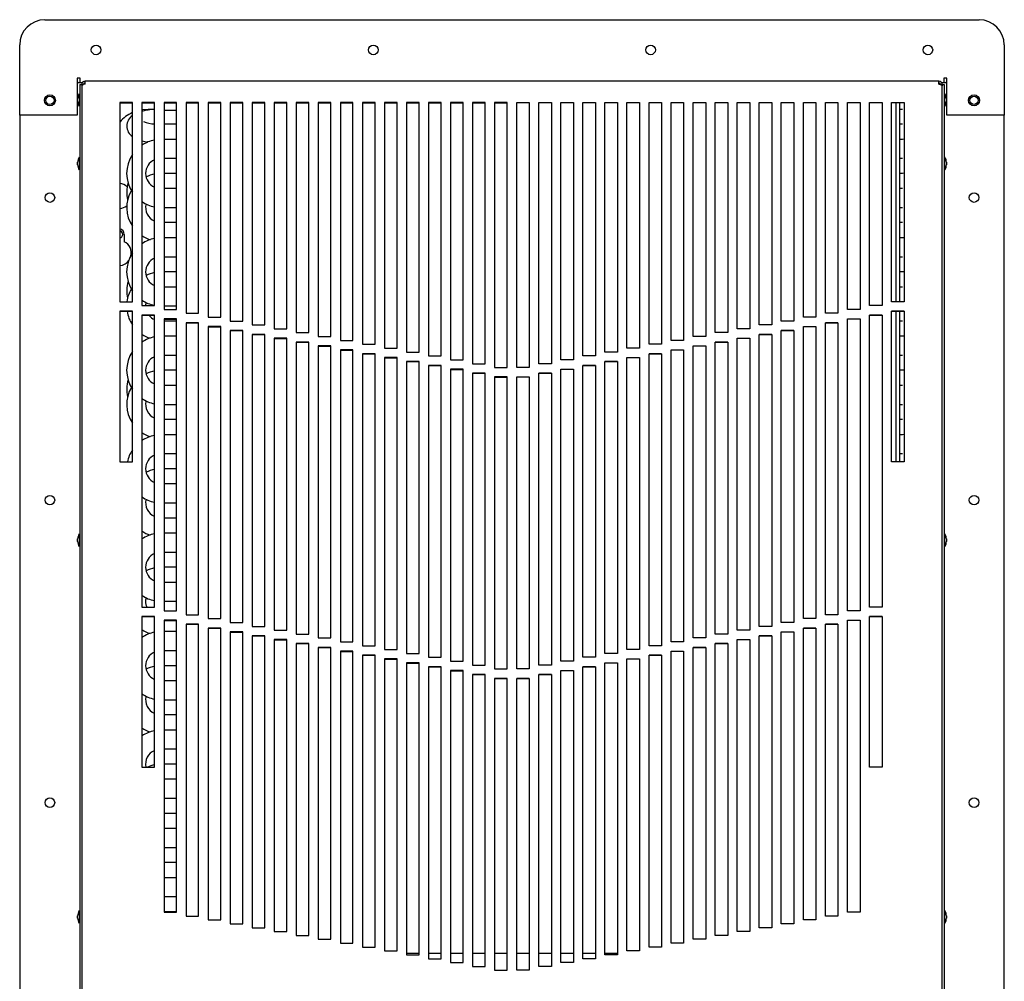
# Model space of a CAD drawing. Extents: x 11 to 126, y 3 to 84.
# Tile 2 of 16: x 11 to 30, y 41 to 60. Entities that reach past the tile are written whole.
import ezdxf

# ---------------------------------------------------------------- set-up
doc = ezdxf.new("R2010")
doc.units = 0
doc.layers.add('BODY', color=3, linetype='CONTINUOUS')

msp = doc.modelspace()

# ---------------------------------------------------------------- linework, layer by layer
at = {"layer": 'BODY', "linetype": 'CONTINUOUS'}
for p, q in [((11.407, 60.04), (29.937, 60.04)), ((10.907, 58.881), (10.907, 59.54)), ((30.437, 59.54), (30.437, 58.881)), ((10.907, 58.859), (10.907, 58.881)), ((10.907, 58.835), (10.907, 58.859)), ((10.907, 58.77), (10.907, 58.835)), ((12.047, 58.881), (12.047, 58.859)), ((12.107, 58.881), (12.047, 58.881)), ((12.047, 58.881), (12.047, 58.881)), ((12.047, 58.859), (12.047, 58.835)), ((12.047, 58.835), (12.047, 58.77)), ((12.066, 58.792), (12.047, 58.792)), ((12.066, 58.792), (12.155, 58.792)), ((12.107, 58.792), (12.107, 58.881)), ((12.203, 58.762), (12.203, 58.822)), ((29.141, 58.822), (12.203, 58.822)), ((29.141, 58.762), (29.141, 58.822)), ((29.195, 58.792), (29.278, 58.792)), ((29.297, 58.881), (29.237, 58.881)), ((29.237, 58.881), (29.237, 58.792)), ((29.297, 58.792), (29.278, 58.792)), ((29.297, 58.859), (29.297, 58.881)), ((29.297, 58.881), (29.297, 58.881)), ((29.297, 58.835), (29.297, 58.859)), ((29.297, 58.77), (29.297, 58.835)), ((30.437, 58.881), (30.437, 58.859)), ((30.437, 58.859), (30.437, 58.835)), ((30.437, 58.835), (30.437, 58.77)), ((10.907, 58.15), (10.907, 58.77)), ((12.047, 58.77), (12.047, 58.15)), ((12.101, 58.756), (12.137, 58.756)), ((12.101, 58.756), (12.101, 40.728)), ((12.137, 58.756), (12.137, 58.73)), ((12.137, 58.756), (12.173, 58.756)), ((12.137, 58.73), (12.137, 40.75)), ((29.207, 58.756), (29.171, 58.756)), ((29.207, 58.756), (29.243, 58.756)), ((29.207, 58.756), (29.207, 58.73)), ((29.207, 40.75), (29.207, 58.73)), ((29.243, 58.756), (29.243, 40.728)), ((29.297, 58.15), (29.297, 58.77)), ((30.437, 58.77), (30.437, 58.15)), ((12.056, 58.422), (12.056, 58.472)), ((12.101, 58.557), (12.086, 58.572)), ((12.086, 58.572), (12.086, 58.322)), ((13.145, 58.397), (12.895, 58.397)), ((12.895, 58.397), (12.895, 54.447)), ((13.145, 54.447), (13.145, 58.397)), ((13.582, 58.397), (13.332, 58.397)), ((13.332, 58.397), (13.332, 54.37)), ((13.582, 54.37), (13.582, 58.397)), ((14.02, 58.397), (13.77, 58.397)), ((13.77, 58.397), (13.77, 54.294)), ((14.02, 54.294), (14.02, 58.397)), ((14.457, 58.397), (14.207, 58.397)), ((14.207, 58.397), (14.207, 54.217)), ((14.457, 54.217), (14.457, 58.397)), ((14.894, 58.397), (14.644, 58.397)), ((14.644, 58.397), (14.644, 54.14)), ((14.894, 54.14), (14.894, 58.397)), ((15.331, 58.397), (15.081, 58.397)), ((15.081, 58.397), (15.081, 54.063)), ((15.331, 54.063), (15.331, 58.397)), ((15.769, 58.397), (15.519, 58.397)), ((15.519, 58.397), (15.519, 53.986)), ((15.769, 53.986), (15.769, 58.397)), ((16.206, 58.397), (15.956, 58.397)), ((15.956, 58.397), (15.956, 53.909)), ((16.206, 53.909), (16.206, 58.397)), ((16.643, 58.397), (16.393, 58.397)), ((16.393, 58.397), (16.393, 53.833)), ((16.643, 53.833), (16.643, 58.397)), ((17.08, 58.397), (16.83, 58.397)), ((16.83, 58.397), (16.83, 53.756)), ((17.08, 53.756), (17.08, 58.397)), ((17.518, 58.397), (17.268, 58.397)), ((17.268, 58.397), (17.268, 53.679)), ((17.518, 53.679), (17.518, 58.397)), ((17.955, 58.397), (17.705, 58.397)), ((17.705, 58.397), (17.705, 53.602)), ((17.955, 53.602), (17.955, 58.397)), ((18.392, 58.397), (18.142, 58.397)), ((18.142, 58.397), (18.142, 53.525)), ((18.392, 53.525), (18.392, 58.397)), ((18.829, 58.397), (18.579, 58.397)), ((18.579, 58.397), (18.579, 53.449)), ((18.829, 53.449), (18.829, 58.397)), ((19.267, 58.397), (19.017, 58.397)), ((19.017, 58.397), (19.017, 53.372)), ((19.267, 53.372), (19.267, 58.397)), ((19.704, 58.397), (19.454, 58.397)), ((19.454, 58.397), (19.454, 53.295)), ((19.704, 53.295), (19.704, 58.397)), ((20.141, 58.397), (19.891, 58.397)), ((19.891, 58.397), (19.891, 53.218)), ((20.141, 53.218), (20.141, 58.397)), ((20.578, 58.397), (20.328, 58.397)), ((20.328, 58.397), (20.328, 53.141)), ((20.578, 53.141), (20.578, 58.397)), ((20.766, 58.397), (21.016, 58.397)), ((20.766, 53.141), (20.766, 58.397)), ((21.016, 58.397), (21.016, 53.141)), ((21.204, 58.397), (21.454, 58.397)), ((21.204, 53.218), (21.204, 58.397)), ((21.454, 58.397), (21.454, 53.218)), ((21.641, 58.397), (21.891, 58.397)), ((21.641, 53.295), (21.641, 58.397)), ((21.891, 58.397), (21.891, 53.295)), ((22.078, 58.397), (22.328, 58.397)), ((22.078, 53.372), (22.078, 58.397)), ((22.328, 58.397), (22.328, 53.372)), ((22.515, 58.397), (22.765, 58.397)), ((22.515, 53.449), (22.515, 58.397)), ((22.765, 58.397), (22.765, 53.449)), ((22.953, 58.397), (23.203, 58.397)), ((22.953, 53.525), (22.953, 58.397)), ((23.203, 58.397), (23.203, 53.525)), ((23.39, 58.397), (23.64, 58.397)), ((23.39, 53.602), (23.39, 58.397)), ((23.64, 58.397), (23.64, 53.602)), ((23.827, 58.397), (24.077, 58.397)), ((23.827, 53.679), (23.827, 58.397)), ((24.077, 58.397), (24.077, 53.679)), ((24.264, 58.397), (24.514, 58.397)), ((24.264, 53.756), (24.264, 58.397)), ((24.514, 58.397), (24.514, 53.756)), ((24.702, 58.397), (24.952, 58.397)), ((24.702, 53.833), (24.702, 58.397)), ((24.952, 58.397), (24.952, 53.833)), ((25.139, 58.397), (25.389, 58.397)), ((25.139, 53.909), (25.139, 58.397)), ((25.389, 58.397), (25.389, 53.909)), ((25.576, 58.397), (25.826, 58.397)), ((25.576, 53.986), (25.576, 58.397)), ((25.826, 58.397), (25.826, 53.986)), ((26.013, 58.397), (26.263, 58.397)), ((26.013, 54.063), (26.013, 58.397)), ((26.263, 58.397), (26.263, 54.063)), ((26.451, 58.397), (26.701, 58.397)), ((26.451, 54.14), (26.451, 58.397)), ((26.701, 58.397), (26.701, 54.14)), ((26.888, 58.397), (27.138, 58.397)), ((26.888, 54.217), (26.888, 58.397)), ((27.138, 58.397), (27.138, 54.217)), ((27.325, 58.397), (27.575, 58.397)), ((27.325, 54.294), (27.325, 58.397)), ((27.575, 58.397), (27.575, 54.294)), ((27.762, 58.397), (28.012, 58.397)), ((27.762, 54.37), (27.762, 58.397)), ((28.012, 58.397), (28.012, 54.37)), ((28.2, 58.397), (28.45, 58.397)), ((28.2, 54.447), (28.2, 58.397)), ((28.45, 58.397), (28.45, 54.447)), ((29.258, 58.572), (29.243, 58.557)), ((29.258, 58.447), (29.258, 58.572)), ((29.258, 58.322), (29.258, 58.447)), ((29.288, 58.472), (29.288, 58.447)), ((29.288, 58.447), (29.288, 58.422)), ((12.086, 58.322), (12.101, 58.337)), ((12.895, 58.394), (13.145, 58.394)), ((13.332, 58.394), (13.582, 58.394)), ((13.457, 58.268), (13.582, 58.268)), ((13.77, 58.394), (14.02, 58.394)), ((13.77, 58.245), (14.02, 58.245)), ((14.207, 58.394), (14.457, 58.394)), ((14.207, 58.245), (14.217, 58.245)), ((14.217, 54.217), (14.217, 58.394)), ((14.644, 58.394), (14.894, 58.394)), ((15.081, 58.394), (15.331, 58.394)), ((15.519, 58.394), (15.769, 58.394)), ((15.956, 58.394), (16.206, 58.394)), ((16.393, 58.394), (16.643, 58.394)), ((16.83, 58.394), (17.08, 58.394)), ((17.268, 58.394), (17.518, 58.394)), ((17.705, 58.394), (17.955, 58.394)), ((18.142, 58.394), (18.392, 58.394)), ((18.579, 58.394), (18.829, 58.394)), ((19.017, 58.394), (19.267, 58.394)), ((19.454, 58.394), (19.704, 58.394)), ((19.891, 58.394), (20.141, 58.394)), ((20.328, 58.394), (20.578, 58.394)), ((21.016, 58.394), (20.766, 58.394)), ((21.454, 58.394), (21.204, 58.394)), ((21.891, 58.394), (21.641, 58.394)), ((22.328, 58.394), (22.078, 58.394)), ((22.765, 58.394), (22.515, 58.394)), ((23.203, 58.394), (22.953, 58.394)), ((23.64, 58.394), (23.39, 58.394)), ((24.077, 58.394), (23.827, 58.394)), ((24.514, 58.394), (24.264, 58.394)), ((24.952, 58.394), (24.702, 58.394)), ((25.389, 58.394), (25.139, 58.394)), ((25.826, 58.394), (25.576, 58.394)), ((26.263, 58.394), (26.013, 58.394)), ((26.701, 58.394), (26.451, 58.394)), ((27.138, 58.394), (26.888, 58.394)), ((27.575, 58.394), (27.325, 58.394)), ((28.012, 58.394), (27.762, 58.394)), ((28.45, 58.394), (28.2, 58.394)), ((28.287, 58.394), (28.287, 54.447)), ((28.357, 58.394), (28.357, 54.447)), ((28.357, 58.268), (28.419, 58.268)), ((29.243, 58.337), (29.258, 58.322)), ((10.907, 58.15), (10.907, 6.876)), ((12.047, 58.15), (10.907, 58.15)), ((30.437, 58.15), (29.297, 58.15)), ((30.437, 6.876), (30.437, 58.15)), ((14.02, 57.967), (13.77, 57.967)), ((14.217, 57.967), (14.207, 57.967)), ((28.419, 57.967), (28.357, 57.967)), ((14.02, 57.667), (13.77, 57.667)), ((14.217, 57.667), (14.207, 57.667)), ((28.419, 57.667), (28.357, 57.667)), ((28.45, 57.67), (28.419, 57.667)), ((12.101, 57.298), (12.086, 57.313)), ((12.086, 57.313), (12.086, 57.063)), ((13.77, 57.292), (14.02, 57.292)), ((14.207, 57.292), (14.217, 57.292)), ((28.357, 57.292), (28.419, 57.292)), ((29.258, 57.313), (29.243, 57.298)), ((29.258, 57.188), (29.258, 57.313)), ((12.056, 57.163), (12.056, 57.213)), ((12.086, 57.063), (12.101, 57.078)), ((29.243, 57.078), (29.258, 57.063)), ((29.258, 57.063), (29.258, 57.188)), ((29.288, 57.213), (29.288, 57.188)), ((29.288, 57.188), (29.288, 57.163)), ((14.02, 56.991), (13.77, 56.991)), ((14.217, 56.991), (14.207, 56.991)), ((28.419, 56.991), (28.357, 56.991)), ((28.45, 56.994), (28.419, 56.991)), ((14.02, 56.69), (13.77, 56.69)), ((14.217, 56.69), (14.207, 56.69)), ((28.419, 56.69), (28.357, 56.69)), ((13.77, 56.315), (14.02, 56.315)), ((14.207, 56.315), (14.217, 56.315)), ((28.357, 56.315), (28.419, 56.315)), ((14.02, 56.015), (13.77, 56.015)), ((14.217, 56.015), (14.207, 56.015)), ((28.419, 56.015), (28.357, 56.015)), ((12.982, 55.783), (12.982, 55.638)), ((14.02, 55.714), (13.77, 55.714)), ((14.217, 55.714), (14.207, 55.714)), ((28.419, 55.714), (28.357, 55.714)), ((28.45, 55.717), (28.419, 55.714)), ((13.77, 55.339), (14.02, 55.339)), ((14.207, 55.339), (14.217, 55.339)), ((28.357, 55.339), (28.419, 55.339)), ((14.02, 55.038), (13.77, 55.038)), ((14.217, 55.038), (14.207, 55.038)), ((28.419, 55.038), (28.357, 55.038)), ((28.45, 55.041), (28.419, 55.038)), ((14.02, 54.738), (13.77, 54.738)), ((14.217, 54.738), (14.207, 54.738)), ((28.419, 54.738), (28.357, 54.738)), ((12.895, 54.447), (13.145, 54.447)), ((13.332, 54.37), (13.582, 54.37)), ((13.77, 54.363), (14.02, 54.363)), ((13.77, 54.294), (14.02, 54.294)), ((14.207, 54.363), (14.217, 54.363)), ((27.575, 54.294), (27.325, 54.294)), ((28.012, 54.37), (27.762, 54.37)), ((28.45, 54.447), (28.2, 54.447)), ((13.145, 54.26), (12.895, 54.26)), ((12.895, 54.26), (12.895, 51.271)), ((12.895, 54.257), (13.145, 54.257)), ((13.145, 51.271), (13.145, 54.26)), ((13.582, 54.183), (13.332, 54.183)), ((13.332, 54.183), (13.332, 48.392)), ((13.332, 54.18), (13.582, 54.18)), ((13.582, 48.392), (13.582, 54.183)), ((14.02, 54.106), (13.77, 54.106)), ((13.77, 54.106), (13.77, 48.315)), ((13.77, 54.103), (14.02, 54.103)), ((14.02, 48.315), (14.02, 54.106)), ((14.207, 54.217), (14.457, 54.217)), ((14.644, 54.14), (14.894, 54.14)), ((26.701, 54.14), (26.451, 54.14)), ((27.138, 54.217), (26.888, 54.217)), ((27.325, 48.315), (27.325, 54.106)), ((27.325, 54.106), (27.575, 54.106)), ((27.575, 54.103), (27.325, 54.103)), ((27.575, 54.106), (27.575, 48.315)), ((27.762, 48.392), (27.762, 54.183)), ((27.762, 54.183), (28.012, 54.183)), ((28.012, 54.18), (27.762, 54.18)), ((28.012, 54.183), (28.012, 48.392)), ((28.2, 54.26), (28.45, 54.26)), ((28.2, 51.271), (28.2, 54.26)), ((28.45, 54.257), (28.2, 54.257)), ((28.287, 54.257), (28.287, 51.271)), ((28.357, 54.257), (28.357, 51.271)), ((28.45, 54.26), (28.45, 51.271)), ((14.02, 54.062), (13.77, 54.062)), ((14.457, 54.029), (14.207, 54.029)), ((14.207, 54.029), (14.207, 48.239)), ((14.207, 54.026), (14.457, 54.026)), ((14.217, 48.239), (14.217, 54.026)), ((14.457, 48.239), (14.457, 54.029)), ((14.894, 53.953), (14.644, 53.953)), ((14.644, 53.953), (14.644, 48.162)), ((14.644, 53.949), (14.894, 53.949)), ((14.894, 48.162), (14.894, 53.953)), ((15.081, 54.063), (15.331, 54.063)), ((15.519, 53.986), (15.769, 53.986)), ((15.956, 53.909), (16.206, 53.909)), ((25.389, 53.909), (25.139, 53.909)), ((25.826, 53.986), (25.576, 53.986)), ((26.263, 54.063), (26.013, 54.063)), ((26.451, 48.162), (26.451, 53.953)), ((26.451, 53.953), (26.701, 53.953)), ((26.701, 53.949), (26.451, 53.949)), ((26.701, 53.953), (26.701, 48.162)), ((26.888, 48.239), (26.888, 54.029)), ((26.888, 54.029), (27.138, 54.029)), ((27.138, 54.026), (26.888, 54.026)), ((27.138, 54.029), (27.138, 48.239)), ((28.419, 54.062), (28.357, 54.062)), ((14.02, 53.761), (13.77, 53.761)), ((14.217, 53.761), (14.207, 53.761)), ((15.331, 53.876), (15.081, 53.876)), ((15.081, 53.876), (15.081, 48.085)), ((15.081, 53.873), (15.331, 53.873)), ((15.331, 48.085), (15.331, 53.876)), ((15.769, 53.799), (15.519, 53.799)), ((15.519, 53.799), (15.519, 48.008)), ((15.519, 53.796), (15.769, 53.796)), ((15.769, 48.008), (15.769, 53.799)), ((16.206, 53.722), (15.956, 53.722)), ((15.956, 53.722), (15.956, 47.931)), ((15.956, 53.719), (16.206, 53.719)), ((16.206, 47.931), (16.206, 53.722)), ((16.393, 53.833), (16.643, 53.833)), ((16.83, 53.756), (17.08, 53.756)), ((24.514, 53.756), (24.264, 53.756)), ((24.952, 53.833), (24.702, 53.833)), ((25.139, 47.931), (25.139, 53.722)), ((25.139, 53.722), (25.389, 53.722)), ((25.389, 53.719), (25.139, 53.719)), ((25.389, 53.722), (25.389, 47.931)), ((25.576, 48.008), (25.576, 53.799)), ((25.576, 53.799), (25.826, 53.799)), ((25.826, 53.796), (25.576, 53.796)), ((25.826, 53.799), (25.826, 48.008)), ((26.013, 48.085), (26.013, 53.876)), ((26.013, 53.876), (26.263, 53.876)), ((26.263, 53.873), (26.013, 53.873)), ((26.263, 53.876), (26.263, 48.085)), ((28.419, 53.761), (28.357, 53.761)), ((28.45, 53.764), (28.419, 53.761)), ((16.643, 53.645), (16.393, 53.645)), ((16.393, 53.645), (16.393, 47.855)), ((16.393, 53.642), (16.643, 53.642)), ((16.643, 47.855), (16.643, 53.645)), ((17.08, 53.569), (16.83, 53.569)), ((16.83, 53.569), (16.83, 47.778)), ((16.83, 53.565), (17.08, 53.565)), ((17.08, 47.778), (17.08, 53.569)), ((17.268, 53.679), (17.518, 53.679)), ((17.705, 53.602), (17.955, 53.602)), ((18.142, 53.525), (18.392, 53.525)), ((23.203, 53.525), (22.953, 53.525)), ((23.64, 53.602), (23.39, 53.602)), ((24.077, 53.679), (23.827, 53.679)), ((24.264, 47.778), (24.264, 53.569)), ((24.264, 53.569), (24.514, 53.569)), ((24.514, 53.565), (24.264, 53.565)), ((24.514, 53.569), (24.514, 47.778)), ((24.702, 47.855), (24.702, 53.645)), ((24.702, 53.645), (24.952, 53.645)), ((24.952, 53.642), (24.702, 53.642)), ((24.952, 53.645), (24.952, 47.855)), ((13.77, 53.386), (14.02, 53.386)), ((14.207, 53.386), (14.217, 53.386)), ((17.518, 53.492), (17.268, 53.492)), ((17.268, 53.492), (17.268, 47.701)), ((17.268, 53.489), (17.518, 53.489)), ((17.518, 47.701), (17.518, 53.492)), ((17.955, 53.415), (17.705, 53.415)), ((17.705, 53.415), (17.705, 47.624)), ((17.705, 53.412), (17.955, 53.412)), ((17.955, 47.624), (17.955, 53.415)), ((18.392, 53.338), (18.142, 53.338)), ((18.142, 53.338), (18.142, 47.547)), ((18.142, 53.335), (18.392, 53.335)), ((18.392, 47.547), (18.392, 53.338)), ((18.579, 53.449), (18.829, 53.449)), ((19.017, 53.372), (19.267, 53.372)), ((22.328, 53.372), (22.078, 53.372)), ((22.765, 53.449), (22.515, 53.449)), ((22.953, 47.547), (22.953, 53.338)), ((22.953, 53.338), (23.203, 53.338)), ((23.203, 53.335), (22.953, 53.335)), ((23.203, 53.338), (23.203, 47.547)), ((23.39, 47.624), (23.39, 53.415)), ((23.39, 53.415), (23.64, 53.415)), ((23.64, 53.412), (23.39, 53.412)), ((23.64, 53.415), (23.64, 47.624)), ((23.827, 47.701), (23.827, 53.492)), ((23.827, 53.492), (24.077, 53.492)), ((24.077, 53.489), (23.827, 53.489)), ((24.077, 53.492), (24.077, 47.701)), ((28.357, 53.386), (28.419, 53.386)), ((18.829, 53.261), (18.579, 53.261)), ((18.579, 53.261), (18.579, 47.47)), ((18.579, 53.258), (18.829, 53.258)), ((18.829, 47.47), (18.829, 53.261)), ((19.267, 53.185), (19.017, 53.185)), ((19.017, 53.185), (19.017, 47.394)), ((19.017, 53.181), (19.267, 53.181)), ((19.267, 47.394), (19.267, 53.185)), ((19.454, 53.295), (19.704, 53.295)), ((19.891, 53.218), (20.141, 53.218)), ((20.328, 53.141), (20.578, 53.141)), ((21.016, 53.141), (20.766, 53.141)), ((21.454, 53.218), (21.204, 53.218)), ((21.891, 53.295), (21.641, 53.295)), ((22.078, 47.394), (22.078, 53.185)), ((22.078, 53.185), (22.328, 53.185)), ((22.328, 53.181), (22.078, 53.181)), ((22.328, 53.185), (22.328, 47.394)), ((22.515, 47.47), (22.515, 53.261)), ((22.515, 53.261), (22.765, 53.261)), ((22.765, 53.258), (22.515, 53.258)), ((22.765, 53.261), (22.765, 47.47)), ((14.02, 53.086), (13.77, 53.086)), ((14.217, 53.086), (14.207, 53.086)), ((19.704, 53.108), (19.454, 53.108)), ((19.454, 53.108), (19.454, 47.317)), ((19.454, 53.105), (19.704, 53.105)), ((19.704, 47.317), (19.704, 53.108)), ((20.141, 53.031), (19.891, 53.031)), ((19.891, 53.031), (19.891, 47.24)), ((19.891, 53.028), (20.141, 53.028)), ((20.141, 47.24), (20.141, 53.031)), ((20.578, 52.954), (20.328, 52.954)), ((20.328, 52.954), (20.328, 47.163)), ((20.328, 52.951), (20.578, 52.951)), ((20.578, 47.163), (20.578, 52.954)), ((20.766, 47.163), (20.766, 52.954)), ((20.766, 52.954), (21.016, 52.954)), ((21.016, 52.951), (20.766, 52.951)), ((21.016, 52.954), (21.016, 47.163)), ((21.204, 47.24), (21.204, 53.031)), ((21.204, 53.031), (21.454, 53.031)), ((21.454, 53.028), (21.204, 53.028)), ((21.454, 53.031), (21.454, 47.24)), ((21.641, 47.317), (21.641, 53.108)), ((21.641, 53.108), (21.891, 53.108)), ((21.891, 53.105), (21.641, 53.105)), ((21.891, 53.108), (21.891, 47.317)), ((28.419, 53.086), (28.357, 53.086)), ((28.45, 53.089), (28.419, 53.086)), ((14.02, 52.785), (13.77, 52.785)), ((14.217, 52.785), (14.207, 52.785)), ((28.419, 52.785), (28.357, 52.785)), ((13.77, 52.41), (14.02, 52.41)), ((14.207, 52.41), (14.217, 52.41)), ((28.357, 52.41), (28.419, 52.41)), ((14.02, 52.11), (13.77, 52.11)), ((14.217, 52.11), (14.207, 52.11)), ((28.419, 52.11), (28.357, 52.11)), ((14.02, 51.809), (13.77, 51.809)), ((14.217, 51.809), (14.207, 51.809)), ((28.419, 51.809), (28.357, 51.809)), ((28.45, 51.812), (28.419, 51.809)), ((13.77, 51.434), (14.02, 51.434)), ((14.207, 51.434), (14.217, 51.434)), ((28.357, 51.434), (28.419, 51.434)), ((12.895, 51.271), (13.145, 51.271)), ((28.45, 51.271), (28.2, 51.271)), ((14.02, 51.133), (13.77, 51.133)), ((14.217, 51.133), (14.207, 51.133)), ((14.02, 50.833), (13.77, 50.833)), ((14.217, 50.833), (14.207, 50.833)), ((13.77, 50.458), (14.02, 50.458)), ((14.207, 50.458), (14.217, 50.458)), ((14.02, 50.157), (13.77, 50.157)), ((14.217, 50.157), (14.207, 50.157)), ((12.101, 49.826), (12.086, 49.841)), ((12.086, 49.841), (12.086, 49.591)), ((14.02, 49.856), (13.77, 49.856)), ((14.217, 49.856), (14.207, 49.856)), ((29.258, 49.841), (29.243, 49.826)), ((29.258, 49.716), (29.258, 49.841)), ((12.056, 49.691), (12.056, 49.741)), ((12.086, 49.591), (12.101, 49.606)), ((29.243, 49.606), (29.258, 49.591)), ((29.258, 49.591), (29.258, 49.716)), ((29.288, 49.741), (29.288, 49.716)), ((29.288, 49.716), (29.288, 49.691)), ((13.77, 49.481), (14.02, 49.481)), ((14.207, 49.481), (14.217, 49.481)), ((14.02, 49.181), (13.77, 49.181)), ((14.217, 49.181), (14.207, 49.181)), ((14.02, 48.88), (13.77, 48.88)), ((14.217, 48.88), (14.207, 48.88)), ((13.77, 48.505), (14.02, 48.505)), ((14.207, 48.505), (14.217, 48.505)), ((13.332, 48.392), (13.582, 48.392)), ((13.77, 48.315), (14.02, 48.315)), ((27.575, 48.315), (27.325, 48.315)), ((28.012, 48.392), (27.762, 48.392)), ((13.582, 48.206), (13.332, 48.206)), ((13.332, 48.206), (13.332, 45.217)), ((13.332, 48.203), (13.582, 48.203)), ((13.582, 45.217), (13.582, 48.206)), ((14.02, 48.129), (13.77, 48.129)), ((13.77, 48.129), (13.77, 42.338)), ((13.77, 48.126), (14.02, 48.126)), ((14.02, 42.338), (14.02, 48.129)), ((14.207, 48.239), (14.457, 48.239)), ((14.457, 48.052), (14.207, 48.052)), ((14.207, 48.052), (14.207, 42.261)), ((14.207, 48.049), (14.457, 48.049)), ((14.217, 42.261), (14.217, 48.049)), ((14.457, 42.261), (14.457, 48.052)), ((14.644, 48.162), (14.894, 48.162)), ((15.081, 48.085), (15.331, 48.085)), ((26.263, 48.085), (26.013, 48.085)), ((26.701, 48.162), (26.451, 48.162)), ((27.138, 48.239), (26.888, 48.239)), ((26.888, 42.261), (26.888, 48.052)), ((26.888, 48.052), (27.138, 48.052)), ((27.138, 48.049), (26.888, 48.049)), ((27.138, 48.052), (27.138, 42.261)), ((27.325, 42.338), (27.325, 48.129)), ((27.325, 48.129), (27.575, 48.129)), ((27.575, 48.126), (27.325, 48.126)), ((27.575, 48.129), (27.575, 42.338)), ((27.762, 45.217), (27.762, 48.206)), ((27.762, 48.206), (28.012, 48.206)), ((28.012, 48.203), (27.762, 48.203)), ((28.012, 48.206), (28.012, 45.217)), ((14.02, 47.904), (13.77, 47.904)), ((14.217, 47.904), (14.207, 47.904)), ((14.894, 47.975), (14.644, 47.975)), ((14.644, 47.975), (14.644, 42.185)), ((14.644, 47.972), (14.894, 47.972)), ((14.894, 42.185), (14.894, 47.975)), ((15.331, 47.899), (15.081, 47.899)), ((15.081, 47.899), (15.081, 42.108)), ((15.081, 47.896), (15.331, 47.896)), ((15.331, 42.108), (15.331, 47.899)), ((15.519, 48.008), (15.769, 48.008)), ((15.956, 47.931), (16.206, 47.931)), ((16.393, 47.855), (16.643, 47.855)), ((24.952, 47.855), (24.702, 47.855)), ((25.389, 47.931), (25.139, 47.931)), ((25.826, 48.008), (25.576, 48.008)), ((26.013, 42.108), (26.013, 47.899)), ((26.013, 47.899), (26.263, 47.899)), ((26.263, 47.896), (26.013, 47.896)), ((26.263, 47.899), (26.263, 42.108)), ((26.451, 42.185), (26.451, 47.975)), ((26.451, 47.975), (26.701, 47.975)), ((26.701, 47.972), (26.451, 47.972)), ((26.701, 47.975), (26.701, 42.185)), ((15.769, 47.822), (15.519, 47.822)), ((15.519, 47.822), (15.519, 42.031)), ((15.519, 47.819), (15.769, 47.819)), ((15.769, 42.031), (15.769, 47.822)), ((16.206, 47.745), (15.956, 47.745)), ((15.956, 47.745), (15.956, 41.954)), ((15.956, 47.742), (16.206, 47.742)), ((16.206, 41.954), (16.206, 47.745)), ((16.643, 47.668), (16.393, 47.668)), ((16.393, 47.668), (16.393, 41.877)), ((16.393, 47.665), (16.643, 47.665)), ((16.643, 41.877), (16.643, 47.668)), ((16.83, 47.778), (17.08, 47.778)), ((17.268, 47.701), (17.518, 47.701)), ((24.077, 47.701), (23.827, 47.701)), ((24.514, 47.778), (24.264, 47.778)), ((24.702, 41.877), (24.702, 47.668)), ((24.702, 47.668), (24.952, 47.668)), ((24.952, 47.665), (24.702, 47.665)), ((24.952, 47.668), (24.952, 41.877)), ((25.139, 41.954), (25.139, 47.745)), ((25.139, 47.745), (25.389, 47.745)), ((25.389, 47.742), (25.139, 47.742)), ((25.389, 47.745), (25.389, 41.954)), ((25.576, 42.031), (25.576, 47.822)), ((25.576, 47.822), (25.826, 47.822)), ((25.826, 47.819), (25.576, 47.819)), ((25.826, 47.822), (25.826, 42.031)), ((13.77, 47.529), (14.02, 47.529)), ((14.207, 47.529), (14.217, 47.529)), ((17.08, 47.591), (16.83, 47.591)), ((16.83, 47.591), (16.83, 41.801)), ((16.83, 47.588), (17.08, 47.588)), ((17.08, 41.801), (17.08, 47.591)), ((17.518, 47.515), (17.268, 47.515)), ((17.268, 47.515), (17.268, 41.724)), ((17.268, 47.511), (17.518, 47.511)), ((17.518, 41.724), (17.518, 47.515)), ((17.705, 47.624), (17.955, 47.624)), ((18.142, 47.547), (18.392, 47.547)), ((18.579, 47.47), (18.829, 47.47)), ((22.765, 47.47), (22.515, 47.47)), ((23.203, 47.547), (22.953, 47.547)), ((23.64, 47.624), (23.39, 47.624)), ((23.827, 41.724), (23.827, 47.515)), ((23.827, 47.515), (24.077, 47.515)), ((24.077, 47.511), (23.827, 47.511)), ((24.077, 47.515), (24.077, 41.724)), ((24.264, 41.801), (24.264, 47.591)), ((24.264, 47.591), (24.514, 47.591)), ((24.514, 47.588), (24.264, 47.588)), ((24.514, 47.591), (24.514, 41.801)), ((17.955, 47.438), (17.705, 47.438)), ((17.705, 47.438), (17.705, 41.647)), ((17.705, 47.435), (17.955, 47.435)), ((17.955, 41.647), (17.955, 47.438)), ((18.392, 47.361), (18.142, 47.361)), ((18.142, 47.361), (18.142, 41.57)), ((18.142, 47.358), (18.392, 47.358)), ((18.392, 41.57), (18.392, 47.361)), ((18.829, 47.284), (18.579, 47.284)), ((18.579, 47.284), (18.579, 41.493)), ((18.579, 47.281), (18.829, 47.281)), ((18.829, 41.493), (18.829, 47.284)), ((19.017, 47.394), (19.267, 47.394)), ((19.454, 47.317), (19.704, 47.317)), ((21.891, 47.317), (21.641, 47.317)), ((22.328, 47.394), (22.078, 47.394)), ((22.515, 41.493), (22.515, 47.284)), ((22.515, 47.284), (22.765, 47.284)), ((22.765, 47.281), (22.515, 47.281)), ((22.765, 47.284), (22.765, 41.493)), ((22.953, 41.57), (22.953, 47.361)), ((22.953, 47.361), (23.203, 47.361)), ((23.203, 47.358), (22.953, 47.358)), ((23.203, 47.361), (23.203, 41.57)), ((23.39, 41.647), (23.39, 47.438)), ((23.39, 47.438), (23.64, 47.438)), ((23.64, 47.435), (23.39, 47.435)), ((23.64, 47.438), (23.64, 41.647)), ((14.02, 47.228), (13.77, 47.228)), ((14.217, 47.228), (14.207, 47.228)), ((19.267, 47.207), (19.017, 47.207)), ((19.017, 47.207), (19.017, 41.417)), ((19.017, 47.204), (19.267, 47.204)), ((19.267, 41.417), (19.267, 47.207)), ((19.704, 47.131), (19.454, 47.131)), ((19.454, 47.131), (19.454, 41.34)), ((19.454, 47.127), (19.704, 47.127)), ((19.704, 41.34), (19.704, 47.131)), ((19.891, 47.24), (20.141, 47.24)), ((20.328, 47.163), (20.578, 47.163)), ((21.016, 47.163), (20.766, 47.163)), ((21.454, 47.24), (21.204, 47.24)), ((21.641, 41.34), (21.641, 47.131)), ((21.641, 47.131), (21.891, 47.131)), ((21.891, 47.127), (21.641, 47.127)), ((21.891, 47.131), (21.891, 41.34)), ((22.078, 41.417), (22.078, 47.207)), ((22.078, 47.207), (22.328, 47.207)), ((22.328, 47.204), (22.078, 47.204)), ((22.328, 47.207), (22.328, 41.417)), ((14.02, 46.927), (13.77, 46.927)), ((14.217, 46.927), (14.207, 46.927)), ((20.141, 47.054), (19.891, 47.054)), ((19.891, 47.054), (19.891, 41.263)), ((19.891, 47.051), (20.141, 47.051)), ((20.141, 41.263), (20.141, 47.054)), ((20.578, 46.977), (20.328, 46.977)), ((20.328, 46.977), (20.328, 41.186)), ((20.328, 46.974), (20.578, 46.974)), ((20.578, 41.186), (20.578, 46.977)), ((20.766, 41.186), (20.766, 46.977)), ((20.766, 46.977), (21.016, 46.977)), ((21.016, 46.974), (20.766, 46.974)), ((21.016, 46.977), (21.016, 41.186)), ((21.204, 41.263), (21.204, 47.054)), ((21.204, 47.054), (21.454, 47.054)), ((21.454, 47.051), (21.204, 47.051)), ((21.454, 47.054), (21.454, 41.263)), ((13.77, 46.552), (14.02, 46.552)), ((14.207, 46.552), (14.217, 46.552)), ((14.02, 46.252), (13.77, 46.252)), ((14.217, 46.252), (14.207, 46.252)), ((14.02, 45.951), (13.77, 45.951)), ((14.217, 45.951), (14.207, 45.951)), ((13.77, 45.576), (14.02, 45.576)), ((14.207, 45.576), (14.217, 45.576)), ((13.332, 45.217), (13.582, 45.217)), ((14.02, 45.276), (13.77, 45.276)), ((14.217, 45.276), (14.207, 45.276)), ((28.012, 45.217), (27.762, 45.217)), ((14.02, 44.975), (13.77, 44.975)), ((14.217, 44.975), (14.207, 44.975)), ((13.77, 44.6), (14.02, 44.6)), ((14.207, 44.6), (14.217, 44.6)), ((14.02, 44.299), (13.77, 44.299)), ((14.217, 44.299), (14.207, 44.299)), ((14.02, 43.999), (13.77, 43.999)), ((14.217, 43.999), (14.207, 43.999)), ((13.77, 43.624), (14.02, 43.624)), ((14.207, 43.624), (14.217, 43.624)), ((14.02, 43.323), (13.77, 43.323)), ((14.217, 43.323), (14.207, 43.323)), ((14.02, 43.022), (13.77, 43.022)), ((14.217, 43.022), (14.207, 43.022)), ((13.77, 42.647), (14.02, 42.647)), ((14.207, 42.647), (14.217, 42.647)), ((12.056, 42.22), (12.056, 42.27)), ((12.101, 42.355), (12.086, 42.37)), ((12.086, 42.37), (12.086, 42.12)), ((14.02, 42.347), (13.77, 42.347)), ((13.77, 42.338), (14.02, 42.338)), ((14.217, 42.347), (14.207, 42.347)), ((14.207, 42.261), (14.457, 42.261)), ((27.138, 42.261), (26.888, 42.261)), ((27.575, 42.338), (27.325, 42.338)), ((29.258, 42.37), (29.243, 42.355)), ((29.258, 42.245), (29.258, 42.37)), ((29.258, 42.12), (29.258, 42.245)), ((29.288, 42.27), (29.288, 42.245)), ((29.288, 42.245), (29.288, 42.22)), ((12.086, 42.12), (12.101, 42.135)), ((14.644, 42.185), (14.894, 42.185)), ((15.081, 42.108), (15.331, 42.108)), ((15.519, 42.031), (15.769, 42.031)), ((25.826, 42.031), (25.576, 42.031)), ((26.263, 42.108), (26.013, 42.108)), ((26.701, 42.185), (26.451, 42.185)), ((29.243, 42.135), (29.258, 42.12)), ((15.956, 41.954), (16.206, 41.954)), ((16.393, 41.877), (16.643, 41.877)), ((16.83, 41.801), (17.08, 41.801)), ((24.514, 41.801), (24.264, 41.801)), ((24.952, 41.877), (24.702, 41.877)), ((25.389, 41.954), (25.139, 41.954)), ((17.268, 41.724), (17.518, 41.724)), ((17.705, 41.647), (17.955, 41.647)), ((23.64, 41.647), (23.39, 41.647)), ((24.077, 41.724), (23.827, 41.724)), ((18.142, 41.57), (18.392, 41.57)), ((18.829, 41.52), (18.579, 41.52)), ((18.579, 41.493), (18.829, 41.493)), ((19.267, 41.52), (19.017, 41.52)), ((19.017, 41.417), (19.267, 41.417)), ((19.704, 41.52), (19.454, 41.52)), ((20.141, 41.52), (19.891, 41.52)), ((20.578, 41.52), (20.328, 41.52)), ((21.016, 41.52), (20.766, 41.52)), ((21.454, 41.52), (21.204, 41.52)), ((21.891, 41.52), (21.641, 41.52)), ((22.328, 41.52), (22.078, 41.52)), ((22.328, 41.417), (22.078, 41.417)), ((22.765, 41.52), (22.515, 41.52)), ((22.765, 41.493), (22.515, 41.493)), ((23.203, 41.57), (22.953, 41.57)), ((19.454, 41.34), (19.704, 41.34)), ((19.891, 41.263), (20.141, 41.263)), ((21.454, 41.263), (21.204, 41.263)), ((21.891, 41.34), (21.641, 41.34)), ((20.328, 41.186), (20.578, 41.186)), ((21.016, 41.186), (20.766, 41.186))]:
    msp.add_line(p, q, dxfattribs=at)
for points in [[(29.141, 58.762), (29.164, 58.756), (29.184, 58.749), (29.198, 58.741), (29.206, 58.734), (29.207, 58.73)], [(13.332, 58.257), (13.352, 58.26), (13.457, 58.268)]]:
    msp.add_lwpolyline(points, dxfattribs=at)
for centre, radius in [((12.422, 59.44), 0.0945), ((17.922, 59.44), 0.0945), ((23.422, 59.44), 0.0945), ((28.922, 59.44), 0.0945), ((11.507, 58.44), 0.109), ((11.507, 58.44), 0.0815), ((29.837, 58.44), 0.109), ((29.837, 58.44), 0.0815), ((11.507, 56.512), 0.0945), ((29.837, 56.512), 0.0945), ((11.507, 50.512), 0.0945), ((29.837, 50.512), 0.0945), ((11.507, 44.512), 0.0945), ((29.837, 44.512), 0.0945)]:
    msp.add_circle(centre, radius, dxfattribs=at)
for centre, radius, start, end in [((11.407, 59.54), 0.5, 90, 180), ((29.937, 59.54), 0.5, 0, 90), ((12.203, 58.756), 0.066, 90, 180), ((12.203, 58.756), 0.03, 90, 180), ((29.141, 58.756), 0.066, 0, 90), ((29.141, 58.756), 0.03, 0, 90), ((12.215, 58.654), 0.109, 96.331, 135.8931), ((12.244, 58.471), 0.188, 147.1355, 179.466), ((12.244, 58.424), 0.187, 180.534, 212.8645), ((29.101, 58.471), 0.188, 0.534, 32.8645), ((29.101, 58.424), 0.188, 327.1355, 359.466), ((13.655, 57.03), 1.235, 93.3888, 105.1584), ((13.457, 57.525), 0.743, 114.8753, 139.2307), ((13.279, 57.93), 0.247, 122.7731, 237.2269), ((13.603, 58.552), 0.579, 245.8348, 267.9623), ((13.713, 56.98), 0.686, 100.9693, 123.6981), ((13.588, 58.545), 0.943, 254.2427, 261.5552), ((12.244, 57.211), 0.188, 147.1355, 179.466), ((13.687, 56.991), 0.658, 145.4953, 214.5047), ((13.701, 56.991), 0.296, 113.7556, 246.2444), ((29.101, 57.211), 0.188, 0.534, 32.8645), ((12.244, 57.164), 0.188, 180.534, 212.8645), ((29.101, 57.164), 0.188, 327.1355, 359.466), ((13.698, 56.356), 0.632, 100.5952, 116.6782), ((12.872, 56.543), 0.25, 47.3575, 84.797), ((13.613, 56.619), 0.584, 161.7857, 195.0335), ((13.686, 56.315), 0.657, 149.0102, 214.5312), ((12.872, 56.543), 0.25, 275.203, 310.0996), ((13.692, 56.944), 0.625, 234.8918, 259.91), ((13.7, 56.315), 0.295, 166.1479, 246.404), ((12.872, 55.783), 0.11, 0, 78.0509), ((12.872, 55.783), 0.078, 286.8972, 73.1028), ((13.66, 56.219), 0.566, 234.6224, 253.0875), ((13.713, 55.027), 0.686, 100.9693, 123.6981), ((12.872, 55.413), 0.25, 346.3883, 64.0237), ((13.687, 55.038), 0.658, 145.4953, 214.5047), ((13.701, 55.039), 0.296, 113.7556, 246.2444), ((12.872, 55.413), 0.25, 275.203, 324.6625), ((13.698, 54.404), 0.632, 100.5952, 116.6782), ((13.613, 54.667), 0.584, 161.7857, 195.0335), ((13.635, 54.383), 0.603, 148.1221, 173.8541), ((13.692, 54.991), 0.625, 234.8918, 259.91), ((13.559, 54.381), 0.154, 160.1768, 184.0685), ((13.642, 54.343), 0.61, 188.1418, 215.3711), ((13.687, 54.341), 0.269, 216.6614, 247.239), ((13.66, 54.266), 0.566, 234.6224, 253.0875), ((13.713, 53.075), 0.686, 100.9693, 123.6981), ((13.687, 53.086), 0.658, 145.4953, 214.5047), ((13.701, 53.086), 0.296, 113.7556, 246.2444), ((13.698, 52.451), 0.632, 100.5952, 116.6782), ((13.613, 52.714), 0.584, 161.7857, 195.0335), ((13.686, 52.41), 0.657, 149.0102, 214.5312), ((13.692, 53.039), 0.625, 234.8918, 259.91), ((13.7, 52.41), 0.295, 166.1479, 246.404), ((13.66, 52.313), 0.566, 234.6224, 253.0875), ((13.713, 51.122), 0.686, 100.9693, 123.6981), ((13.614, 51.168), 0.578, 144.2861, 169.7459), ((13.701, 51.133), 0.296, 113.7556, 246.2444), ((13.698, 50.499), 0.632, 100.5952, 116.6782), ((13.692, 51.086), 0.625, 234.8918, 259.91), ((13.7, 50.458), 0.295, 166.1479, 246.404), ((12.244, 49.739), 0.188, 147.1355, 179.466), ((13.66, 50.361), 0.566, 234.6224, 253.0875), ((13.713, 49.17), 0.686, 100.9693, 123.6981), ((29.101, 49.739), 0.188, 0.534, 32.8645), ((12.244, 49.693), 0.188, 180.534, 212.8645), ((29.101, 49.693), 0.188, 327.1355, 359.466), ((13.701, 49.181), 0.296, 113.7556, 246.2444), ((13.698, 48.546), 0.632, 100.5952, 116.6782), ((13.692, 49.134), 0.625, 234.8918, 259.91), ((13.651, 48.503), 0.248, 162.8431, 206.3864), ((13.66, 48.408), 0.566, 234.6224, 253.0875), ((13.713, 47.217), 0.686, 100.9693, 123.6981), ((13.701, 47.228), 0.296, 113.7556, 246.2444), ((13.698, 46.593), 0.632, 100.5952, 116.6782), ((13.692, 47.181), 0.625, 234.8918, 259.91), ((13.7, 46.552), 0.295, 166.1479, 246.404), ((13.66, 46.456), 0.566, 234.6224, 253.0875), ((13.713, 45.265), 0.686, 100.9693, 123.6981), ((13.7, 45.276), 0.295, 113.5778, 191.5777), ((13.682, 44.697), 0.574, 100.0624, 115.0001), ((12.244, 42.268), 0.188, 147.1355, 179.466), ((12.244, 42.222), 0.188, 180.534, 212.8645), ((29.101, 42.268), 0.188, 0.534, 32.8645), ((29.101, 42.222), 0.188, 327.1355, 359.466)]:
    msp.add_arc(centre, radius, start, end, dxfattribs=at)

doc.saveas('drawing.dxf')
